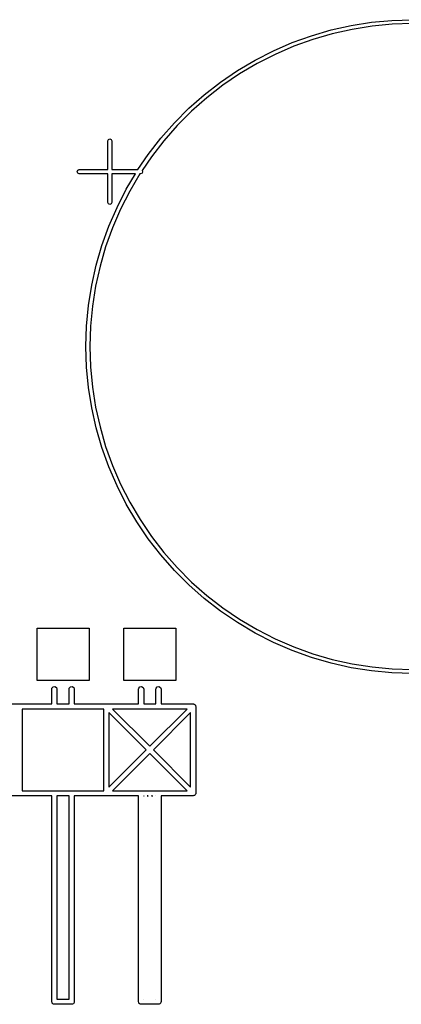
# Model space of a CAD drawing. Extents: x 0.03 to 2.37, y -0.23 to 1.87.
# Tile 7 of 13: x 1.2 to 1.64, y -0.23 to 0.91. Entities that reach past the tile are written whole.
import ezdxf

# ---------------------------------------------------------------- set-up
doc = ezdxf.new("R2010")
doc.units = 0
doc.header["$MEASUREMENT"] = 0
doc.layers.add('BLACK', color=7, linetype='CONTINUOUS')

msp = doc.modelspace()

# ---------------------------------------------------------------- linework, layer by layer
at = {"layer": 'BLACK', "linetype": 'CONTINUOUS'}
for p, q in [((1.60558, 0.904906), (1.62912, 0.907131)), ((1.62912, 0.907131), (1.65276, 0.907874)), ((1.53645, 0.889453), (1.55915, 0.896049)), ((1.55915, 0.896049), (1.58223, 0.901207)), ((1.58308, 0.896754), (1.56028, 0.891659)), ((1.58223, 0.901207), (1.60558, 0.904906)), ((1.60615, 0.900409), (1.58308, 0.896754)), ((1.62941, 0.902607), (1.60615, 0.900409)), ((1.65276, 0.903341), (1.62941, 0.902607)), ((1.5142, 0.881443), (1.53645, 0.889453)), ((1.53785, 0.885141), (1.51587, 0.877228)), ((1.56028, 0.891659), (1.53785, 0.885141)), ((1.4925, 0.872053), (1.5142, 0.881443)), ((1.51587, 0.877228), (1.49443, 0.867951)), ((1.47143, 0.861319), (1.4925, 0.872053)), ((1.49443, 0.867951), (1.47362, 0.857346)), ((1.45108, 0.849282), (1.47143, 0.861319)), ((1.47362, 0.857346), (1.45351, 0.845455)), ((1.43153, 0.835992), (1.45108, 0.849282)), ((1.45351, 0.845455), (1.43419, 0.832325)), ((1.41284, 0.8215), (1.43153, 0.835992)), ((1.43419, 0.832325), (1.41573, 0.818007)), ((1.39511, 0.805864), (1.41284, 0.8215)), ((1.41573, 0.818007), (1.39821, 0.802559)), ((1.37839, 0.789144), (1.39511, 0.805864)), ((1.39821, 0.802559), (1.38169, 0.786041)), ((1.36275, 0.771408), (1.37839, 0.789144)), ((1.38169, 0.786041), (1.36624, 0.768519)), ((1.34826, 0.752725), (1.36275, 0.771408)), ((1.3016, 0.768307), (1.30229, 0.769977)), ((1.3016, 0.735236), (1.3016, 0.768307)), ((1.30229, 0.769977), (1.30396, 0.770669)), ((1.30396, 0.770669), (1.30563, 0.769977)), ((1.30563, 0.769977), (1.30632, 0.768307)), ((1.30632, 0.768307), (1.30632, 0.735236)), ((1.36624, 0.768519), (1.35193, 0.750061)), ((1.33637, 0.735236), (1.34826, 0.752725)), ((1.35193, 0.750061), (1.34118, 0.734252)), ((1.26616, 0.732874), (1.26686, 0.734544)), ((1.26686, 0.731204), (1.26616, 0.732874)), ((1.26686, 0.734544), (1.26853, 0.735236)), ((1.26853, 0.730512), (1.26686, 0.731204)), ((1.26853, 0.735236), (1.3016, 0.735236)), ((1.3016, 0.730512), (1.26853, 0.730512)), ((1.3016, 0.697441), (1.3016, 0.730512)), ((1.30632, 0.735236), (1.33637, 0.735236)), ((1.3334, 0.730512), (1.30632, 0.730512)), ((1.30632, 0.730512), (1.30632, 0.697441)), ((1.32293, 0.712818), (1.3334, 0.730512)), ((1.33866, 0.730512), (1.32691, 0.710634)), ((1.33939, 0.730512), (1.33866, 0.730512)), ((1.34106, 0.731204), (1.33939, 0.730512)), ((1.34175, 0.732874), (1.34106, 0.731204)), ((1.34118, 0.734252), (1.34175, 0.732874)), ((1.3122, 0.69175), (1.32293, 0.712818)), ((1.32691, 0.710634), (1.3163, 0.68982)), ((1.30229, 0.695771), (1.3016, 0.697441)), ((1.30396, 0.695079), (1.30229, 0.695771)), ((1.30281, 0.67005), (1.3122, 0.69175)), ((1.30563, 0.695771), (1.30396, 0.695079)), ((1.30632, 0.697441), (1.30563, 0.695771)), ((1.3163, 0.68982), (1.30702, 0.668381)), ((1.2948, 0.647803), (1.30281, 0.67005)), ((1.30702, 0.668381), (1.29911, 0.646402)), ((1.2882, 0.625097), (1.2948, 0.647803)), ((1.29911, 0.646402), (1.29259, 0.62397)), ((1.28304, 0.602022), (1.2882, 0.625097)), ((1.29259, 0.62397), (1.2875, 0.601173)), ((1.27935, 0.578669), (1.28304, 0.602022)), ((1.2875, 0.601173), (1.28384, 0.578101)), ((1.27712, 0.555129), (1.27935, 0.578669)), ((1.28384, 0.578101), (1.28165, 0.554844)), ((1.27638, 0.531496), (1.27712, 0.555129)), ((1.28165, 0.554844), (1.28091, 0.531496)), ((1.27712, 0.507863), (1.27638, 0.531496)), ((1.28091, 0.531496), (1.28165, 0.508148)), ((1.27935, 0.484323), (1.27712, 0.507863)), ((1.28165, 0.508148), (1.28384, 0.484892)), ((1.28304, 0.46097), (1.27935, 0.484323)), ((1.28384, 0.484892), (1.2875, 0.461819)), ((1.2882, 0.437895), (1.28304, 0.46097)), ((1.2875, 0.461819), (1.29259, 0.439022)), ((1.2948, 0.415189), (1.2882, 0.437895)), ((1.29259, 0.439022), (1.29911, 0.41659)), ((1.30281, 0.392942), (1.2948, 0.415189)), ((1.29911, 0.41659), (1.30702, 0.394611)), ((1.3122, 0.371242), (1.30281, 0.392942)), ((1.30702, 0.394611), (1.3163, 0.373172)), ((1.32293, 0.350175), (1.3122, 0.371242)), ((1.3163, 0.373172), (1.32691, 0.352359)), ((1.32691, 0.352359), (1.3388, 0.332252)), ((1.33497, 0.329823), (1.32293, 0.350175)), ((1.34826, 0.310267), (1.33497, 0.329823)), ((1.3388, 0.332252), (1.35193, 0.312931)), ((1.36275, 0.291584), (1.34826, 0.310267)), ((1.35193, 0.312931), (1.36624, 0.294473)), ((1.37839, 0.273848), (1.36275, 0.291584)), ((1.36624, 0.294473), (1.38169, 0.276951)), ((1.39511, 0.257128), (1.37839, 0.273848)), ((1.38169, 0.276951), (1.39821, 0.260433)), ((1.41284, 0.241492), (1.39511, 0.257128)), ((1.39821, 0.260433), (1.41573, 0.244985)), ((1.43153, 0.227), (1.41284, 0.241492)), ((1.41573, 0.244985), (1.43419, 0.230667)), ((1.45108, 0.21371), (1.43153, 0.227)), ((1.43419, 0.230667), (1.45351, 0.217537)), ((1.45351, 0.217537), (1.47362, 0.205646)), ((1.22, 0.147165), (1.22, 0.207165)), ((1.22, 0.207165), (1.28, 0.207165)), ((1.28, 0.207165), (1.28, 0.147165)), ((1.32, 0.147165), (1.32, 0.207165)), ((1.32, 0.207165), (1.38, 0.207165)), ((1.38, 0.207165), (1.38, 0.147165)), ((1.47143, 0.201674), (1.45108, 0.21371)), ((1.47362, 0.205646), (1.49443, 0.195041)), ((1.4925, 0.190939), (1.47143, 0.201674)), ((1.49443, 0.195041), (1.51587, 0.185764)), ((1.5142, 0.181549), (1.4925, 0.190939)), ((1.53645, 0.173539), (1.5142, 0.181549)), ((1.51587, 0.185764), (1.53785, 0.177851)), ((1.55915, 0.166943), (1.53645, 0.173539)), ((1.53785, 0.177851), (1.56028, 0.171334)), ((1.56028, 0.171334), (1.58308, 0.166238)), ((1.58223, 0.161785), (1.55915, 0.166943)), ((1.60558, 0.158086), (1.58223, 0.161785)), ((1.58308, 0.166238), (1.60615, 0.162584)), ((1.60615, 0.162584), (1.62941, 0.160385)), ((1.62941, 0.160385), (1.65276, 0.159651)), ((1.62912, 0.155861), (1.60558, 0.158086)), ((1.65276, 0.155118), (1.62912, 0.155861)), ((1.28, 0.147165), (1.22, 0.147165)), ((1.23705, 0.137165), (1.23723, 0.138175)), ((1.23705, 0.120118), (1.23705, 0.137165)), ((1.23723, 0.138175), (1.23852, 0.139723)), ((1.23852, 0.139723), (1.24051, 0.140073)), ((1.24051, 0.140073), (1.24226, 0.139063)), ((1.24226, 0.139063), (1.24295, 0.137165)), ((1.24295, 0.137165), (1.24295, 0.120118)), ((1.25705, 0.137165), (1.25723, 0.138175)), ((1.25705, 0.120118), (1.25705, 0.137165)), ((1.25723, 0.138175), (1.25852, 0.139723)), ((1.25852, 0.139723), (1.26051, 0.140073)), ((1.26051, 0.140073), (1.26226, 0.139063)), ((1.26226, 0.139063), (1.26295, 0.137165)), ((1.26295, 0.137165), (1.26295, 0.120118)), ((1.38, 0.147165), (1.32, 0.147165)), ((1.33705, 0.137165), (1.33723, 0.138175)), ((1.33705, 0.120118), (1.33705, 0.137165)), ((1.33723, 0.138175), (1.33852, 0.139723)), ((1.33852, 0.139723), (1.34051, 0.140073)), ((1.34051, 0.140073), (1.34226, 0.139063)), ((1.34226, 0.139063), (1.34295, 0.137165)), ((1.34295, 0.137165), (1.34295, 0.120118)), ((1.35705, 0.137165), (1.35723, 0.138175)), ((1.35705, 0.120118), (1.35705, 0.137165)), ((1.35723, 0.138175), (1.35852, 0.139723)), ((1.35852, 0.139723), (1.36051, 0.140073)), ((1.36051, 0.140073), (1.36226, 0.139063)), ((1.36226, 0.139063), (1.36295, 0.137165)), ((1.36295, 0.137165), (1.36295, 0.120118)), ((1.16295, 0.120118), (1.23705, 0.120118)), ((1.20295, 0.114213), (1.20295, 0.020118)), ((1.29705, 0.114213), (1.20295, 0.114213)), ((1.24295, 0.120118), (1.25705, 0.120118)), ((1.26295, 0.120118), (1.33705, 0.120118)), ((1.29705, 0.020118), (1.29705, 0.114213)), ((1.30713, 0.114213), (1.35, 0.071341)), ((1.39287, 0.114213), (1.30713, 0.114213)), ((1.34295, 0.120118), (1.35705, 0.120118)), ((1.35, 0.071341), (1.39287, 0.114213)), ((1.36295, 0.120118), (1.4, 0.120118)), ((1.4, 0.120118), (1.40038, 0.12005)), ((1.40038, 0.12005), (1.40051, 0.120073)), ((1.40051, 0.120073), (1.40063, 0.120008)), ((1.40063, 0.120006), (1.40076, 0.120017)), ((1.40063, 0.120008), (1.40063, 0.120006)), ((1.40076, 0.120017), (1.40083, 0.119972)), ((1.40083, 0.119972), (1.40101, 0.11994)), ((1.40101, 0.11994), (1.4016, 0.119447)), ((1.4016, 0.119447), (1.40226, 0.119063)), ((1.40226, 0.119063), (1.40231, 0.118936)), ((1.40231, 0.118936), (1.40242, 0.118859)), ((1.40242, 0.118859), (1.40245, 0.118729)), ((1.40245, 0.118729), (1.40256, 0.118642)), ((1.40256, 0.118642), (1.40269, 0.117886)), ((1.40269, 0.117886), (1.40295, 0.117165)), ((1.40295, 0.117165), (1.40295, 0.017165)), ((1.34582, 0.067165), (1.30295, 0.110037)), ((1.30295, 0.110037), (1.30295, 0.024294)), ((1.39705, 0.110037), (1.35418, 0.067165)), ((1.39705, 0.024294), (1.39705, 0.110037)), ((1.30295, 0.024294), (1.34582, 0.067165)), ((1.35, 0.06299), (1.30713, 0.020118)), ((1.39287, 0.020118), (1.35, 0.06299)), ((1.35418, 0.067165), (1.39705, 0.024294)), ((1.23705, 0.014213), (1.16295, 0.014213)), ((1.20295, 0.020118), (1.29705, 0.020118)), ((1.23705, -0.222835), (1.23705, 0.014213)), ((1.24295, 0.014213), (1.24295, -0.219882)), ((1.25705, 0.014213), (1.24295, 0.014213)), ((1.25705, -0.219882), (1.25705, 0.014213)), ((1.33705, 0.014213), (1.26295, 0.014213)), ((1.26295, 0.014213), (1.26295, -0.222835)), ((1.30713, 0.020118), (1.39287, 0.020118)), ((1.33705, -0.222835), (1.33705, 0.014213)), ((1.34295, 0.014213), (1.34295, 0.014042)), ((1.34295, 0.014042), (1.3431, 0.014213)), ((1.3431, 0.014213), (1.34295, 0.014213)), ((1.347, 0.014213), (1.34726, 0.014063)), ((1.3481, 0.014213), (1.347, 0.014213)), ((1.34726, 0.014063), (1.34748, 0.013474)), ((1.34748, 0.013474), (1.3481, 0.014213)), ((1.352, 0.014213), (1.35226, 0.014063)), ((1.3531, 0.014213), (1.352, 0.014213)), ((1.35226, 0.014063), (1.35248, 0.013474)), ((1.35248, 0.013474), (1.3531, 0.014213)), ((1.357, 0.014213), (1.35705, 0.014187)), ((1.35705, 0.014213), (1.357, 0.014213)), ((1.35705, 0.014187), (1.35705, 0.014213)), ((1.4, 0.014213), (1.36295, 0.014213)), ((1.36295, 0.014213), (1.36295, -0.222835)), ((1.40072, 0.014475), (1.4, 0.014213)), ((1.40148, 0.014608), (1.40072, 0.014475)), ((1.40156, 0.014712), (1.40148, 0.014608)), ((1.40169, 0.014747), (1.40156, 0.014712)), ((1.40177, 0.014857), (1.40169, 0.014747)), ((1.4019, 0.014903), (1.40177, 0.014857)), ((1.40228, 0.015568), (1.4019, 0.014903)), ((1.40277, 0.016155), (1.40228, 0.015568)), ((1.40281, 0.016336), (1.40277, 0.016155)), ((1.40285, 0.016401), (1.40281, 0.016336)), ((1.40291, 0.016653), (1.40284, 0.016539)), ((1.40284, 0.016539), (1.40284, 0.016531)), ((1.40284, 0.016531), (1.40285, 0.016401)), ((1.40295, 0.017165), (1.40289, 0.016782)), ((1.40289, 0.016782), (1.40291, 0.016653)), ((1.23731, -0.223555), (1.23705, -0.222835)), ((1.23744, -0.224311), (1.23731, -0.223555)), ((1.23765, -0.224482), (1.23744, -0.224311)), ((1.23774, -0.224733), (1.23765, -0.224482)), ((1.2384, -0.225116), (1.23774, -0.224733)), ((1.23899, -0.225609), (1.2384, -0.225116)), ((1.23937, -0.225677), (1.23899, -0.225609)), ((1.23949, -0.225743), (1.23937, -0.225677)), ((1.23962, -0.22572), (1.23949, -0.225743)), ((1.24, -0.225787), (1.23962, -0.22572)), ((1.26, -0.225787), (1.24, -0.225787)), ((1.24295, -0.219882), (1.25705, -0.219882)), ((1.26072, -0.225525), (1.26, -0.225787)), ((1.26148, -0.225392), (1.26072, -0.225525)), ((1.26165, -0.225188), (1.26148, -0.225392)), ((1.2619, -0.225097), (1.26165, -0.225188)), ((1.26228, -0.224432), (1.2619, -0.225097)), ((1.26277, -0.223845), (1.26228, -0.224432)), ((1.26284, -0.223461), (1.26277, -0.223845)), ((1.26291, -0.223347), (1.26284, -0.223461)), ((1.26295, -0.222835), (1.26289, -0.223218)), ((1.26289, -0.223218), (1.26291, -0.223347)), ((1.33731, -0.223555), (1.33705, -0.222835)), ((1.33744, -0.224311), (1.33731, -0.223555)), ((1.33765, -0.224482), (1.33744, -0.224311)), ((1.33774, -0.224733), (1.33765, -0.224482)), ((1.3384, -0.225116), (1.33774, -0.224733)), ((1.33899, -0.225609), (1.3384, -0.225116)), ((1.33937, -0.225677), (1.33899, -0.225609)), ((1.33949, -0.225743), (1.33937, -0.225677)), ((1.33962, -0.22572), (1.33949, -0.225743)), ((1.34, -0.225787), (1.33962, -0.22572)), ((1.36, -0.225787), (1.34, -0.225787)), ((1.343, -0.219882), (1.34295, -0.219857)), ((1.34295, -0.219857), (1.34295, -0.219882)), ((1.34295, -0.219882), (1.343, -0.219882)), ((1.35705, -0.219838), (1.35702, -0.219882)), ((1.35702, -0.219882), (1.35705, -0.219882)), ((1.35705, -0.219882), (1.35705, -0.219838)), ((1.36072, -0.225525), (1.36, -0.225787)), ((1.36148, -0.225392), (1.36072, -0.225525)), ((1.36165, -0.225188), (1.36148, -0.225392)), ((1.3619, -0.225097), (1.36165, -0.225188)), ((1.36228, -0.224432), (1.3619, -0.225097)), ((1.36277, -0.223845), (1.36228, -0.224432)), ((1.36284, -0.223461), (1.36277, -0.223845)), ((1.36291, -0.223347), (1.36284, -0.223461)), ((1.36295, -0.222835), (1.36289, -0.223218)), ((1.36289, -0.223218), (1.36291, -0.223347))]:
    msp.add_line(p, q, dxfattribs=at)

doc.saveas('drawing.dxf')
